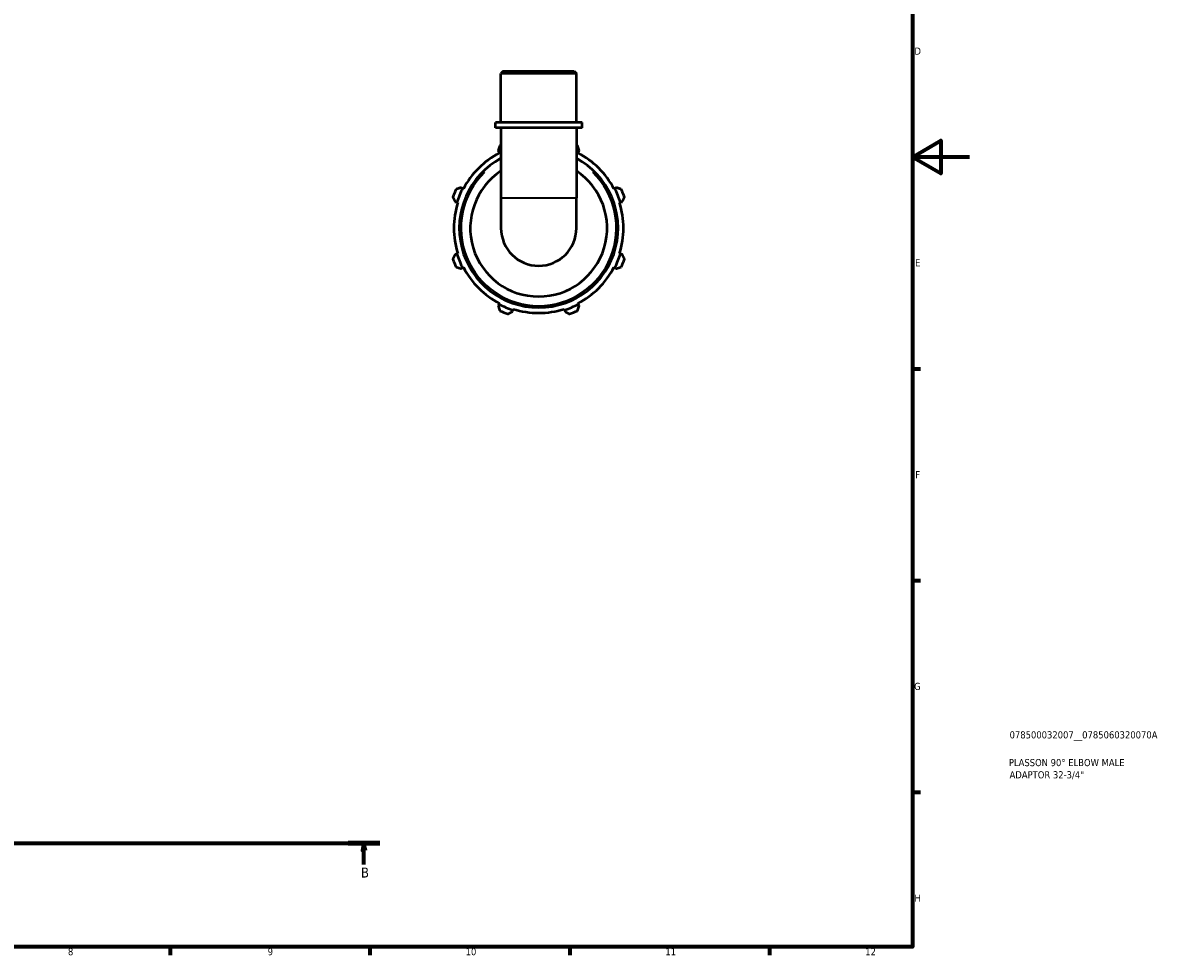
# Model space of a CAD drawing. Header units: millimetres. Extents: x 0 to 908, y 0 to 900.
# Tile 4 of 5: x 509 to 908, y 17 to 344. Entities that reach past the tile are written whole.
import ezdxf

# ---------------------------------------------------------------- set-up
doc = ezdxf.new("R2010")
doc.units = ezdxf.units.MM
doc.linetypes.add('CHAIN', pattern=[0.7087, 0.4724, -0.0591, 0.1181, -0.0591])
for name, color, linetype, lineweight in [('Border (ISO)', 7, 'Continuous', 70), ('Section Line (ISO)', 7, 'CHAIN', 70), ('Title (ISO)', 7, 'Continuous', 50), ('Visible (ISO)', 7, 'Continuous', 50), ('Visible Narrow (ISO)', 7, 'Continuous', 35)]:
    doc.layers.add(name, color=color, linetype=linetype, lineweight=lineweight)
doc.styles.add('Label Text (ISO)', font='tahoma.ttf')
doc.styles.add('Note Text (ISO)', font='tahoma.ttf')

# ---------------------------------------------------------------- blocks, each defined once
blk = doc.blocks.new('Borders Default Border')
at = {"layer": 'Border (ISO)'}
for p, q in [((821, 222.75), (823.9, 222.75)), ((821, 148.5), (823.9, 148.5)), ((821, 74.25), (823.9, 74.25)), ((560.67, 20), (560.67, 17.1)), ((630.75, 20), (630.75, 17.1)), ((700.83, 20), (700.83, 17.1)), ((770.92, 20), (770.92, 17.1))]:
    blk.add_line(p, q, dxfattribs=at)
at = {"layer": 'Border (ISO)', "flags": 128}
for points in [[(20, 20), (20, 574), (821, 574), (821, 20), (20, 20)], [(841, 297), (821, 297), (831, 302.77), (831, 291.23), (821, 297)]]:
    blk.add_lwpolyline(points, dxfattribs=at)
at = {"layer": 'Border (ISO)', "color": 232, "true_color": 0xca0064, "char_height": 2.5, "attachment_point": 7, "style": 'Note Text (ISO)'}
for s, insert in [('D', (821.73, 332.88)), ('E', (821.94, 258.63)), ('F', (822, 184.38)), ('G', (821.61, 110.08)), ('H', (821.74, 35.88)), ('8', (524.81, 17.04)), ('9', (594.88, 17.05)), ('10', (664.29, 17.05)), ('11', (734.37, 17.1)), ('12', (804.46, 17.1))]:
    blk.add_mtext(s, dxfattribs=dict(at, insert=insert))
blk = doc.blocks.new('Title Blocks ISO')
at = {"layer": 'Title (ISO)', "color": 232, "true_color": 0xca0064, "style": 'Note Text (ISO)'}
for tag, p in [('PART_NUMBER_001', (34.08, 73.13)), ('DESCRIPTION_001', (33.84, 63.4)), ('DESCRIPTION_002', (34.09, 59.12))]:
    blk.add_attdef(tag, p, '', height=2.5, dxfattribs=at)
blk = doc.blocks.new('2dTransSection0')
at = {"layer": 'Section Line (ISO)', "linetype": 'CHAIN'}
blk.add_line((223.36, 56.35), (634.17, 56.35), dxfattribs=at)
at = {"layer": 'Section Line (ISO)', "linetype": 'Continuous', "lineweight": 140}
blk.add_line((623.11, 56.35), (634.17, 56.35), dxfattribs=at)
at = {"layer": 'Section Line (ISO)', "linetype": 'Continuous'}
for p, q in [((628.64, 56.35), (628.14, 53.85)), ((628.64, 53.85), (628.64, 56.35)), ((629.14, 53.85), (628.64, 56.35)), ((628.14, 53.85), (629.14, 53.85)), ((628.64, 48.9), (628.64, 53.85))]:
    blk.add_line(p, q, dxfattribs=at)
at = {"layer": 'Section Line (ISO)', "linetype": 'Continuous', "flags": 128}
blk.add_lwpolyline([(629.14, 53.85), (628.64, 56.35), (628.14, 53.85), (629.14, 53.85)], dxfattribs=at)
at = {"layer": 'Section Line (ISO)'}
blk.add_solid([(629.14, 53.85), (628.64, 56.35), (628.14, 53.85), (629.14, 53.85)], dxfattribs=at)
at = {"layer": 'Section Line (ISO)', "insert": (627.57, 44.35), "char_height": 3.5, "attachment_point": 7, "style": 'Label Text (ISO)'}
blk.add_mtext('B', dxfattribs=at)

msp = doc.modelspace()

# ---------------------------------------------------------------- linework, layer by layer
at = {"layer": 'Visible (ISO)'}
for p, q in [((677.494, 327.072), (676.7, 326.279)), ((703.141, 326.279), (676.7, 326.279)), ((676.7, 309.072), (676.7, 326.279)), ((677.494, 327.072), (702.348, 327.072)), ((702.348, 327.072), (703.141, 326.279)), ((703.141, 309.072), (703.141, 326.279)), ((705.125, 309.072), (674.717, 309.072)), ((674.717, 307.272), (674.717, 309.072)), ((705.125, 307.272), (705.125, 309.072)), ((705.125, 307.272), (674.717, 307.272)), ((676.7, 307.272), (676.7, 282.648)), ((703.141, 307.272), (703.141, 282.648)), ((675.736, 299.321), (676.032, 298.753)), ((676.032, 298.753), (676.179, 298.469)), ((703.663, 298.469), (703.81, 298.753)), ((703.81, 298.753), (704.106, 299.321)), ((663.24, 285.961), (662.672, 286.257)), ((663.524, 285.813), (663.24, 285.961)), ((716.602, 285.961), (716.318, 285.813)), ((717.17, 286.257), (716.602, 285.961)), ((660.623, 281.309), (661.233, 281.117)), ((661.233, 281.117), (661.538, 281.021)), ((676.7, 282.648), (676.7, 272.072)), ((703.141, 272.072), (703.141, 282.648)), ((718.304, 281.021), (718.609, 281.117)), ((718.609, 281.117), (719.219, 281.309)), ((661.233, 263.027), (660.623, 262.834)), ((661.538, 263.123), (661.233, 263.027)), ((718.609, 263.027), (718.304, 263.123)), ((719.219, 262.834), (718.609, 263.027)), ((662.672, 257.887), (663.24, 258.182)), ((663.24, 258.182), (663.524, 258.33)), ((716.318, 258.33), (716.602, 258.182)), ((716.602, 258.182), (717.17, 257.887)), ((676.032, 245.391), (675.736, 244.823)), ((676.179, 245.674), (676.032, 245.391)), ((680.876, 243.384), (680.972, 243.689)), ((698.87, 243.689), (698.966, 243.384)), ((703.81, 245.391), (703.663, 245.674)), ((704.106, 244.823), (703.81, 245.391)), ((680.683, 242.774), (680.876, 243.384)), ((698.966, 243.384), (699.159, 242.774))]:
    msp.add_line(p, q, dxfattribs=at)
for radius, start, end in [(32, 114.40228, 115.20802), (32, 64.79198, 65.59772), (27.84, 118.35116, 61.64884), (29.76, 117.5, 152.5), (30.08, 116.0727, 117.5), (30.08, 62.5, 63.9273), (29.76, 27.5, 62.5), (24, 123.42563, 56.57437), (32, 154.79198, 160.20802), (30.08, 152.5, 162.5), (30.08, 17.5, 27.5), (32, 19.79198, 25.20802), (29.76, 162.5, 197.5), (29.76, 342.5, 17.5), (13.22, 180, 0), (32, 199.79198, 205.20802), (30.08, 197.5, 207.5), (30.08, 332.5, 342.5), (32, 334.79198, 340.20802), (29.76, 207.5, 242.5), (29.76, 297.5, 332.5), (30.08, 242.5, 252.5), (29.76, 252.5, 287.5), (30.08, 287.5, 297.5), (32, 244.79198, 250.20802), (32, 289.79198, 295.20802)]:
    msp.add_arc((689.921, 272.072), radius, start, end, dxfattribs=at)
for points, weights in [([(676.292, 301.024), (676.008, 300.155), (675.736, 299.321)], [1.01887259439, 1.01329853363, 1.00693231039]), ([(704.106, 299.321), (703.834, 300.155), (703.55, 301.024)], [1.00693231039, 1.01329853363, 1.01887259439]), ([(662.672, 286.257), (661.838, 285.984), (660.968, 285.701)], [1.00693231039, 1.01329853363, 1.01887259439]), ([(718.874, 285.701), (718.004, 285.984), (717.17, 286.257)], [1.01887259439, 1.01329853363, 1.00693231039]), ([(659.811, 282.907), (660.225, 282.092), (660.623, 281.309)], [1.01887259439, 1.01329853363, 1.00693231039]), ([(719.219, 281.309), (719.617, 282.092), (720.031, 282.907)], [1.00693231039, 1.01329853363, 1.01887259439]), ([(660.623, 262.834), (660.225, 262.052), (659.811, 261.236)], [1.00693231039, 1.01329853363, 1.01887259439]), ([(720.031, 261.236), (719.617, 262.052), (719.219, 262.834)], [1.01887259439, 1.01329853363, 1.00693231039]), ([(660.968, 258.443), (661.838, 258.159), (662.672, 257.887)], [1.01887259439, 1.01329853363, 1.00693231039]), ([(717.17, 257.887), (718.004, 258.159), (718.874, 258.443)], [1.00693231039, 1.01329853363, 1.01887259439]), ([(675.736, 244.823), (676.008, 243.988), (676.292, 243.119)], [1.00693231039, 1.01329853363, 1.01887259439]), ([(703.55, 243.119), (703.834, 243.988), (704.106, 244.823)], [1.01887259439, 1.01329853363, 1.00693231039]), ([(679.086, 241.962), (679.901, 242.376), (680.683, 242.774)], [1.01887259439, 1.01329853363, 1.00693231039]), ([(699.159, 242.774), (699.941, 242.376), (700.756, 241.962)], [1.00693231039, 1.01329853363, 1.01887259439])]:
    msp.add_rational_spline(points, weights, degree=2, dxfattribs=at)
at = {"layer": 'Visible Narrow (ISO)'}
msp.add_line((676.863, 282.648), (702.979, 282.648), dxfattribs=at)
msp.add_arc((689.921, 272.072), 27.2, 134.17303, 45.82697, dxfattribs=at)

# ---------------------------------------------------------------- block references
msp.add_blockref('Borders Default Border', (0, 0))
msp.add_blockref('Title Blocks ISO', (821, 20)).add_auto_attribs({'PART_NUMBER_001': '078500032007__0785060320070A', 'DESCRIPTION_001': 'PLASSON 90° ELBOW MALE', 'DESCRIPTION_002': 'ADAPTOR 32-3/4"'})
at = {"layer": 'Section Line (ISO)'}
msp.add_blockref('2dTransSection0', (0, 0), dxfattribs=at)

doc.saveas('drawing.dxf')
